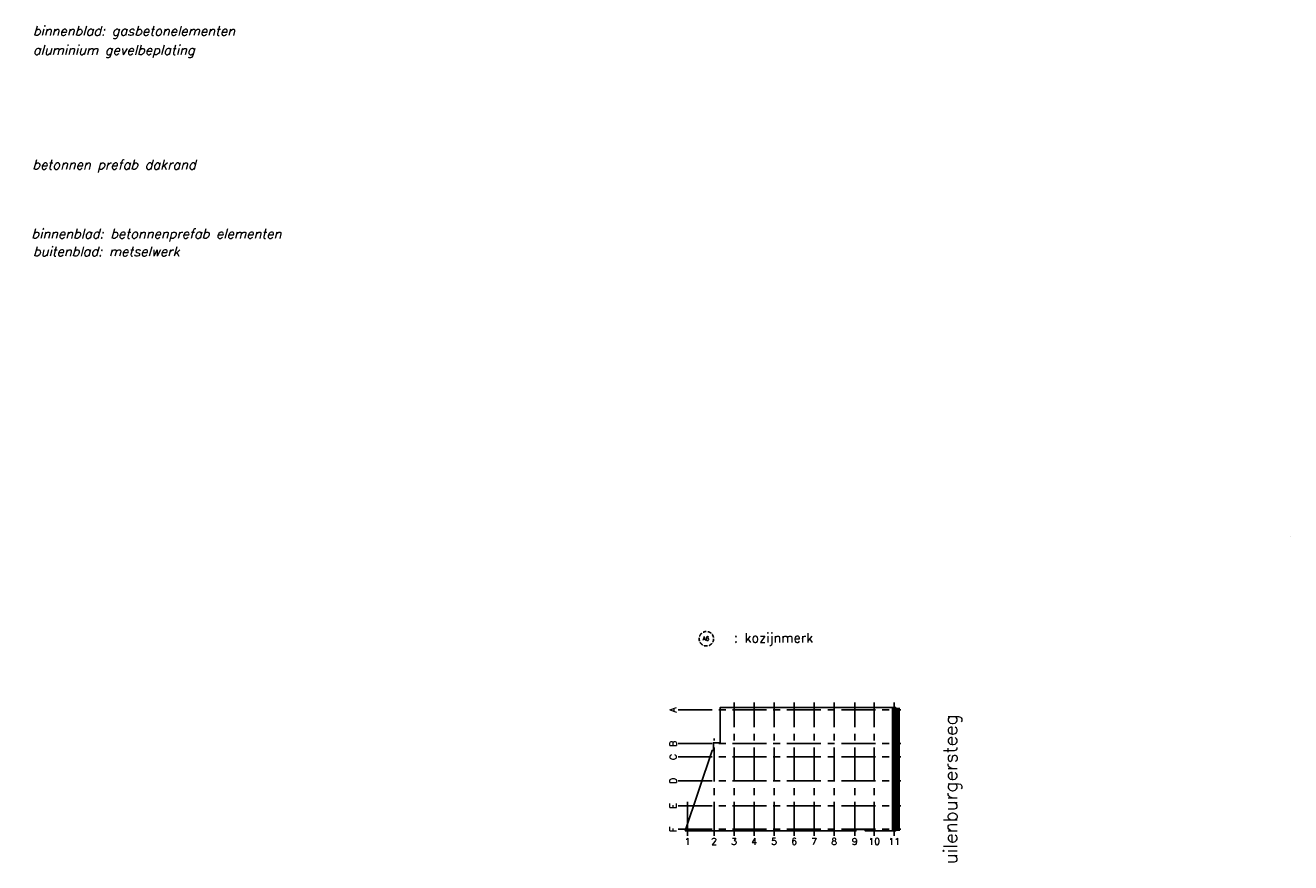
# Model space of a CAD drawing. Extents: x -152209 to 159908, y 32091 to 111955.
# Tile 47 of 59: x 1437 to 47903, y 45045 to 75803. Entities that reach past the tile are written whole.
import ezdxf
from ezdxf.enums import TextEntityAlignment as Align

# ---------------------------------------------------------------- set-up
doc = ezdxf.new("R2010")
doc.units = 0
doc.header["$LTSCALE"] = 1000
doc.header["$MEASUREMENT"] = 0
doc.linetypes.add('CENTER', pattern=[2, 1.25, -0.25, 0.25, -0.25])
doc.linetypes.add('HIDDEN2', pattern=[0.1875, 0.125, -0.0625])
for name, color, linetype in [('ALGMAAN', 2, 'CONTINUOUS'), ('BIB', 7, 'CONTINUOUS'), ('MERK', 2, 'CONTINUOUS'), ('MTXT25', 2, 'CONTINUOUS'), ('MTXT35', 4, 'CONTINUOUS'), ('MTXT50', 5, 'CONTINUOUS'), ('STEEN-DRS', 7, 'CONTINUOUS'), ('STRAMIEN', 1, 'CENTER')]:
    doc.layers.add(name, color=color, linetype=linetype)
doc.styles.get("Standard").update_dxf_attribs({"font": 'simplex'})

# ---------------------------------------------------------------- blocks, each defined once
blk = doc.blocks.new('LOGOAHK')
at = {"layer": 'STEEN-DRS'}
blk.add_lwpolyline([(36138, 22493), (42409, 22493), (42409, 22543), (42752, 22543), (42752, 22493), (43875, 22493), (43875, 25247), (43821, 25247), (43821, 25662), (43875, 25662), (43875, 27021), (37421, 27021), (37421, 25729), (37181, 25729), (37181, 25451), (37130, 25451)], close=True, dxfattribs=at)
at = {"layer": 'STRAMIEN'}
for points in [[(37938, 22309), (37938, 27206)], [(38673, 22309), (38673, 27206)], [(39408, 22309), (39408, 27206)], [(40143, 22309), (40143, 27206)], [(40878, 22309), (40878, 27206)], [(41613, 22309), (41613, 27206)], [(42369, 22309), (42369, 27206)], [(43083, 22309), (43083, 27206)], [(43818, 22309), (43818, 27206)], [(35879, 26942), (44058, 26942)], [(35879, 25699), (44058, 25699)], [(37203, 22309), (37203, 25893)], [(35879, 25209), (44058, 25209)], [(35879, 24339), (44058, 24339)], [(36223, 22309), (36223, 23746)], [(35879, 23414), (44058, 23414)], [(35879, 22554), (44058, 22554)]]:
    blk.add_lwpolyline(points, dxfattribs=at)
at = {"layer": 'MTXT25'}
for s, p in [('A', (35827, 26942)), ('B', (35827, 25699)), ('C', (35827, 25209)), ('D', (35827, 24339)), ('E', (35827, 23414)), ('F', (35827, 22554))]:
    blk.add_text(s, height=250, rotation=90, dxfattribs=at).set_placement(p, align=Align.CENTER)
for s, p in [('1', (36223, 21982)), ('2', (37203, 21982)), ('3', (37938, 21982)), ('4', (38673, 21982)), ('5', (39408, 21982)), ('6', (40143, 21982)), ('7', (40878, 21982)), ('8', (41613, 21982)), ('9', (42369, 21982)), ('10', (43083, 21982)), ('11', (43818, 21982))]:
    blk.add_text(s, height=250, dxfattribs=at).set_placement(p, align=Align.CENTER)

msp = doc.modelspace()

# ---------------------------------------------------------------- linework, layer by layer
at = {"layer": 'ALGMAAN'}
msp.add_lwpolyline([(47903, 57043), (47903, 57043)], dxfattribs=at)
at = {"layer": 'BIB', "const_width": 300}
msp.add_lwpolyline([(33401, 50740), (33401, 46212)], dxfattribs=at)
at = {"layer": 'MERK', "linetype": 'HIDDEN2'}
msp.add_circle((26447, 53271), 266, dxfattribs=at)

# ---------------------------------------------------------------- block references
at = {"layer": 'BIB'}
msp.add_blockref('LOGOAHK', (-10474, 23719), dxfattribs=at)

# ---------------------------------------------------------------- texts
at = {"layer": 'MTXT35', "oblique": 15}
for s, p in [(' binnenblad: gasbetonelementen', (1474, 75423)), (' aluminium gevelbeplating', (1474, 74722)), (' betonnen prefab dakrand', (1453, 70512)), ('  binnenblad: betonnenprefab elementen', (1179, 67974)), (' buitenblad: metselwerk', (1474, 67321))]:
    msp.add_text(s, height=350, dxfattribs=at).set_placement(p)
at = {"layer": 'MTXT35'}
for s, height, p in [(': kozijnmerk', 350, (27457, 53131)), ('A6', 147, (26311, 53204))]:
    msp.add_text(s, height=height, dxfattribs=at).set_placement(p)
at = {"layer": 'MTXT50'}
msp.add_text('uilenburgersteeg', height=500, rotation=90, dxfattribs=at).set_placement((35657, 44988))

doc.saveas('drawing.dxf')
